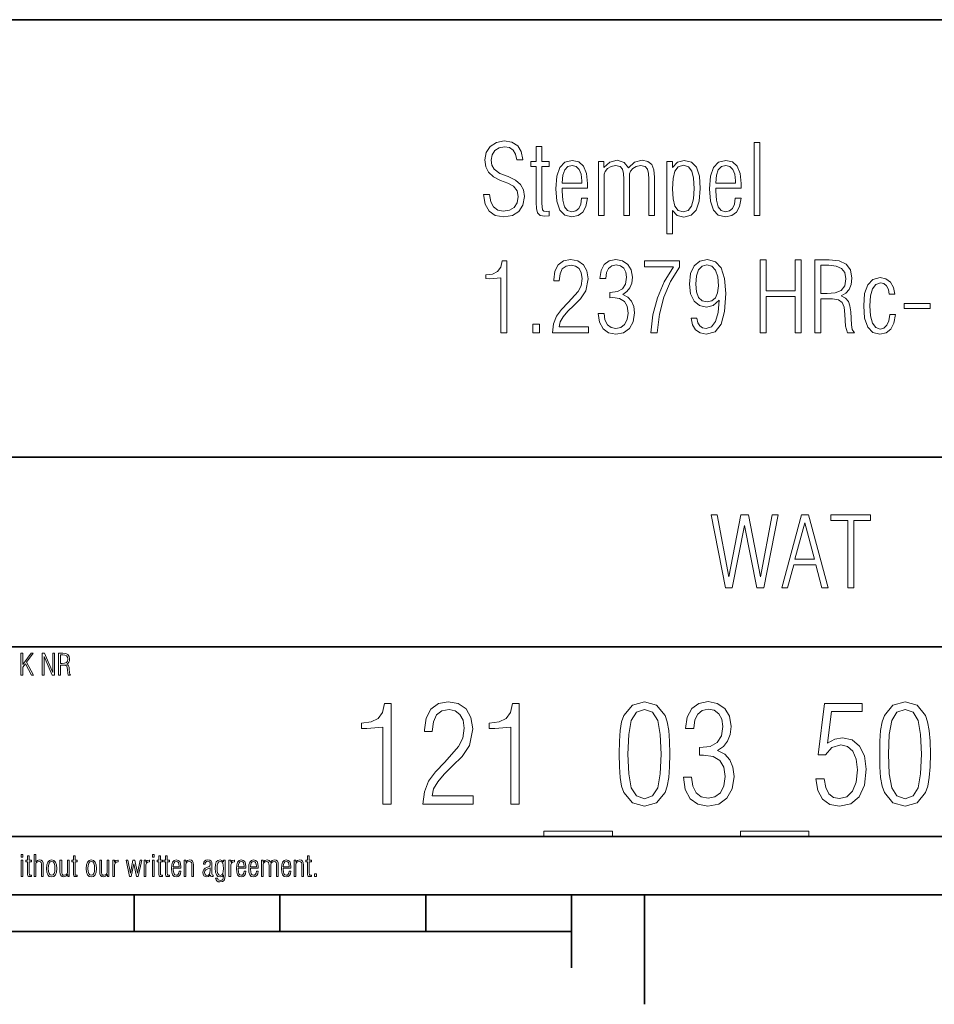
# Model space of a CAD drawing. Extents: x 0 to 420, y 0 to 297.
# Tile 4 of 6: x 272 to 335, y 2 to 70. Entities that reach past the tile are written whole.
import ezdxf

# ---------------------------------------------------------------- set-up
doc = ezdxf.new("R2010")
doc.units = 0

msp = doc.modelspace()

# ---------------------------------------------------------------- linework, layer by layer
at = {"color": 7, "lineweight": 35}
for p, q in [((220, 70), (410, 70)), ((220, 40), (385, 40)), ((220, 27), (385, 27)), ((220, 14), (385, 14)), ((10, 10), (410, 10)), ((220, 10), (410, 10)), ((280, 10), (280, 7.5)), ((290, 10), (290, 7.5)), ((300, 10), (300, 7.5)), ((310, 10), (310, 5)), ((315, 10), (315, 2.5)), ((110, 7.5), (310, 7.5))]:
    msp.add_line(p, q, dxfattribs=at)
at = {"color": 7, "lineweight": 13}
for points in [[(303.956, 58.007), (304.063, 57.342), (304.338, 56.866), (304.768, 56.577), (305.352, 56.477), (305.942, 56.577), (306.385, 56.852), (306.66, 57.289), (306.761, 57.879), (306.694, 58.336), (306.493, 58.705), (306.144, 59), (305.64, 59.248), (305.09, 59.463), (304.701, 59.745), (304.54, 60.027), (304.486, 60.369), (304.553, 60.738), (304.741, 61.034), (305.036, 61.221), (305.405, 61.295), (305.741, 61.235), (305.996, 61.06), (306.164, 60.779), (306.244, 60.389), (306.647, 60.389), (306.647, 60.423), (306.553, 60.953), (306.305, 61.349), (305.902, 61.597), (305.379, 61.685), (304.842, 61.584), (304.426, 61.315), (304.15, 60.906), (304.056, 60.389), (304.117, 59.913), (304.311, 59.537), (304.647, 59.235), (305.13, 58.987), (305.62, 58.792), (306.016, 58.577), (306.258, 58.268), (306.338, 57.879), (306.264, 57.45), (306.063, 57.134), (305.741, 56.94), (305.318, 56.872), (304.936, 56.946), (304.647, 57.161), (304.452, 57.517), (304.379, 58.007)], [(322.526, 56.584), (322.915, 56.584), (322.915, 61.584), (322.526, 61.584)], [(308.466, 56.564), (308.466, 56.866), (308.271, 56.846), (308.097, 56.872), (308.009, 56.966), (307.969, 57.389), (307.969, 59.94), (308.466, 59.94), (308.466, 60.268), (307.969, 60.268), (307.969, 61.309), (307.58, 61.309), (307.58, 60.268), (307.211, 60.268), (307.211, 59.94), (307.58, 59.94), (307.58, 57.47), (307.587, 57.047), (307.66, 56.752), (307.835, 56.584), (308.164, 56.53)], [(311.083, 57.765), (310.687, 57.765), (310.627, 57.356), (310.493, 57.067), (310.285, 56.886), (310.016, 56.832), (309.721, 56.919), (309.513, 57.181), (309.392, 57.624), (309.352, 58.248), (309.352, 58.456), (311.103, 58.456), (311.103, 58.765), (311.03, 59.456), (310.828, 59.953), (310.499, 60.255), (310.05, 60.356), (309.546, 60.235), (309.197, 59.872), (308.989, 59.268), (308.929, 58.416), (308.989, 57.557), (309.191, 56.953), (309.526, 56.597), (310.016, 56.483), (310.446, 56.57), (310.768, 56.805), (310.983, 57.201)], [(311.855, 56.584), (312.244, 56.584), (312.244, 59.403), (312.305, 59.604), (312.472, 59.799), (312.714, 59.94), (313.009, 60), (313.325, 59.933), (313.493, 59.758), (313.56, 59.463), (313.58, 59.067), (313.58, 56.584), (313.969, 56.584), (313.969, 59.423), (314.03, 59.611), (314.197, 59.799), (314.439, 59.94), (314.734, 60), (315.05, 59.933), (315.217, 59.752), (315.285, 59.463), (315.305, 59.067), (315.305, 56.584), (315.694, 56.584), (315.694, 59.195), (315.647, 59.705), (315.499, 60.067), (315.231, 60.289), (314.842, 60.362), (314.325, 60.228), (313.909, 59.839), (313.607, 60.221), (313.117, 60.362), (312.613, 60.235), (312.204, 59.866), (312.204, 60.268), (311.855, 60.268)], [(316.533, 55.309), (316.922, 55.309), (316.922, 56.913), (317.251, 56.584), (317.701, 56.47), (318.197, 56.591), (318.546, 56.953), (318.754, 57.57), (318.828, 58.43), (318.761, 59.282), (318.566, 59.886), (318.224, 60.235), (317.721, 60.356), (317.271, 60.235), (316.922, 59.872), (316.922, 60.268), (316.533, 60.268)], [(321.62, 57.765), (321.224, 57.765), (321.164, 57.356), (321.03, 57.067), (320.821, 56.886), (320.553, 56.832), (320.258, 56.919), (320.05, 57.181), (319.929, 57.624), (319.889, 58.248), (319.889, 58.456), (321.64, 58.456), (321.64, 58.765), (321.566, 59.456), (321.365, 59.953), (321.036, 60.255), (320.587, 60.356), (320.083, 60.235), (319.734, 59.872), (319.526, 59.268), (319.466, 58.416), (319.526, 57.557), (319.728, 56.953), (320.063, 56.597), (320.553, 56.483), (320.983, 56.57), (321.305, 56.805), (321.519, 57.201)], [(309.352, 58.785), (309.352, 58.819), (309.392, 59.336), (309.526, 59.711), (309.741, 59.933), (310.043, 60.013), (310.318, 59.94), (310.519, 59.738), (310.654, 59.403), (310.701, 58.946), (310.694, 58.785)], [(316.922, 58.409), (316.956, 59.114), (317.083, 59.617), (317.311, 59.919), (317.674, 60.02), (318.009, 59.919), (318.238, 59.624), (318.365, 59.128), (318.405, 58.43), (318.358, 57.718), (318.224, 57.221), (317.996, 56.919), (317.66, 56.826), (317.305, 56.919), (317.077, 57.215), (316.956, 57.711)], [(319.889, 58.785), (319.889, 58.819), (319.929, 59.336), (320.063, 59.711), (320.278, 59.933), (320.58, 60.013), (320.855, 59.94), (321.056, 59.738), (321.191, 59.403), (321.238, 58.946), (321.231, 58.785)], [(305.157, 48.537), (305.566, 48.537), (305.566, 53.463), (305.251, 53.463), (305.144, 53.027), (304.929, 52.738), (304.587, 52.564), (304.11, 52.503), (304.11, 52.248), (304.379, 52.242), (305.157, 52.302)], [(308.701, 48.537), (311.15, 48.537), (311.15, 48.946), (309.15, 48.946), (309.217, 49.295), (309.419, 49.638), (309.734, 50.007), (310.15, 50.416), (310.613, 50.866), (310.983, 51.416), (311.137, 52.228), (311.05, 52.785), (310.808, 53.201), (310.426, 53.463), (309.936, 53.557), (309.452, 53.463), (309.09, 53.188), (308.855, 52.752), (308.775, 52.174), (308.775, 52.101), (309.157, 52.101), (309.211, 52.57), (309.365, 52.913), (309.62, 53.114), (309.976, 53.181), (310.278, 53.114), (310.513, 52.933), (310.667, 52.644), (310.721, 52.262), (310.647, 51.765), (310.446, 51.356), (309.775, 50.604), (309.305, 50.121), (308.962, 49.664), (308.768, 49.148)], [(311.828, 49.859), (311.915, 49.255), (312.157, 48.805), (312.533, 48.537), (313.03, 48.443), (313.56, 48.537), (313.962, 48.826), (314.217, 49.289), (314.311, 49.899), (314.258, 50.349), (314.11, 50.711), (313.862, 50.98), (313.506, 51.168), (313.788, 51.356), (313.996, 51.617), (314.123, 51.946), (314.17, 52.342), (314.083, 52.846), (313.855, 53.228), (313.493, 53.477), (313.036, 53.564), (312.587, 53.477), (312.244, 53.221), (312.023, 52.805), (311.942, 52.248), (312.345, 52.248), (312.345, 52.268), (312.392, 52.664), (312.533, 52.953), (312.754, 53.128), (313.05, 53.195), (313.345, 53.134), (313.573, 52.966), (313.714, 52.698), (313.768, 52.342), (313.701, 51.879), (313.493, 51.557), (313.144, 51.369), (312.64, 51.309), (312.613, 51.309), (312.613, 50.94), (312.821, 50.946), (313.291, 50.879), (313.62, 50.685), (313.815, 50.356), (313.882, 49.886), (313.815, 49.436), (313.64, 49.101), (313.372, 48.893), (313.036, 48.826), (312.707, 48.893), (312.452, 49.087), (312.291, 49.416), (312.231, 49.859)], [(315.432, 48.537), (315.862, 48.537), (316.023, 49.805), (316.332, 50.987), (316.788, 52.06), (317.392, 53.027), (317.392, 53.463), (314.996, 53.463), (314.996, 53.06), (316.983, 53.06), (316.358, 52.04), (315.895, 50.94), (315.58, 49.765)], [(320.117, 50.772), (320.05, 49.919), (319.875, 49.309), (319.6, 48.94), (319.231, 48.819), (318.983, 48.866), (318.788, 49.007), (318.654, 49.228), (318.593, 49.537), (318.204, 49.537), (318.285, 49.074), (318.499, 48.732), (318.815, 48.523), (319.231, 48.443), (319.835, 48.611), (320.251, 49.128), (320.493, 50), (320.573, 51.235), (320.493, 52.255), (320.264, 52.98), (319.875, 53.409), (319.311, 53.557), (318.795, 53.443), (318.412, 53.121), (318.164, 52.591), (318.083, 51.879), (318.164, 51.201), (318.405, 50.705), (318.775, 50.396), (319.244, 50.295), (319.707, 50.409)], [(322.936, 48.537), (323.352, 48.537), (323.352, 51.027), (325.332, 51.027), (325.332, 48.537), (325.748, 48.537), (325.748, 53.537), (325.332, 53.537), (325.332, 51.416), (323.352, 51.416), (323.352, 53.537), (322.936, 53.537)], [(326.681, 48.537), (327.097, 48.537), (327.097, 50.866), (327.882, 50.866), (328.311, 50.805), (328.566, 50.617), (328.694, 50.282), (328.748, 49.785), (328.788, 48.98), (328.915, 48.537), (329.399, 48.537), (329.251, 48.772), (329.184, 49.087), (329.144, 49.966), (329.09, 50.376), (328.983, 50.691), (328.781, 50.919), (328.479, 51.067), (328.808, 51.248), (329.043, 51.51), (329.177, 51.852), (329.224, 52.289), (329.123, 52.846), (328.835, 53.235), (328.345, 53.463), (327.654, 53.537), (326.681, 53.537)], [(319.278, 53.195), (319.613, 53.101), (319.868, 52.819), (320.023, 52.369), (320.077, 51.745), (320.016, 51.275), (319.862, 50.933), (319.613, 50.718), (319.298, 50.651), (318.962, 50.725), (318.714, 50.96), (318.56, 51.336), (318.513, 51.872), (318.56, 52.443), (318.714, 52.852), (318.956, 53.107)], [(327.097, 51.235), (327.097, 53.168), (327.64, 53.168), (328.15, 53.114), (328.519, 52.953), (328.734, 52.664), (328.808, 52.242), (328.728, 51.758), (328.486, 51.443), (328.083, 51.282), (327.526, 51.235)], [(332.211, 49.792), (331.815, 49.792), (331.748, 49.356), (331.613, 49.047), (331.412, 48.852), (331.164, 48.792), (330.862, 48.893), (330.64, 49.195), (330.493, 49.691), (330.446, 50.376), (330.493, 51.06), (330.634, 51.557), (330.862, 51.852), (331.177, 51.96), (331.405, 51.906), (331.6, 51.752), (331.728, 51.503), (331.788, 51.174), (332.17, 51.174), (332.077, 51.651), (331.875, 52.013), (331.56, 52.235), (331.164, 52.315), (330.667, 52.188), (330.311, 51.826), (330.097, 51.221), (330.03, 50.376), (330.097, 49.53), (330.311, 48.919), (330.66, 48.557), (331.144, 48.436), (331.566, 48.523), (331.889, 48.779), (332.103, 49.201)], [(332.808, 50.195), (334.593, 50.195), (334.593, 50.55), (332.808, 50.55)], [(307.338, 48.537), (307.801, 48.537), (307.801, 49.128), (307.338, 49.128)], [(319.577, 36.06), (320.55, 31.06), (321.02, 31.06), (321.852, 35.329), (322.698, 31.06), (323.181, 31.06), (324.161, 36.06), (323.752, 36.06), (322.953, 31.805), (322.121, 36.06), (321.611, 36.06), (320.792, 31.805), (319.993, 36.06)], [(324.416, 31.06), (324.805, 31.06), (325.235, 32.631), (326.745, 32.631), (327.168, 31.06), (327.591, 31.06), (326.255, 36.06), (325.765, 36.06)], [(328.933, 31.06), (329.349, 31.06), (329.349, 35.658), (330.49, 35.658), (330.49, 36.06), (327.779, 36.06), (327.779, 35.658), (328.933, 35.658)], [(325.309, 33.013), (325.987, 35.51), (326.658, 33.013)], [(272.244, 25.061), (272.368, 25.061), (272.368, 25.603), (272.548, 25.846), (272.958, 25.061), (273.091, 25.061), (272.626, 25.951), (273.073, 26.561), (272.93, 26.561), (272.368, 25.792), (272.368, 26.561), (272.244, 26.561)], [(273.697, 25.061), (273.822, 25.061), (273.822, 26.344), (274.39, 25.061), (274.543, 25.061), (274.543, 26.561), (274.418, 26.561), (274.424, 25.252), (273.846, 26.561), (273.697, 26.561)], [(274.817, 25.061), (274.942, 25.061), (274.942, 25.76), (275.177, 25.76), (275.306, 25.742), (275.383, 25.685), (275.421, 25.585), (275.437, 25.436), (275.449, 25.194), (275.487, 25.061), (275.632, 25.061), (275.588, 25.132), (275.568, 25.226), (275.556, 25.49), (275.54, 25.613), (275.507, 25.707), (275.447, 25.776), (275.356, 25.82), (275.455, 25.874), (275.526, 25.953), (275.566, 26.056), (275.58, 26.187), (275.55, 26.354), (275.463, 26.47), (275.316, 26.539), (275.109, 26.561), (274.817, 26.561)], [(274.942, 25.87), (274.942, 26.45), (275.105, 26.45), (275.258, 26.434), (275.368, 26.386), (275.433, 26.299), (275.455, 26.172), (275.431, 26.028), (275.358, 25.933), (275.238, 25.885), (275.07, 25.87)], [(297.049, 16.217), (297.622, 16.217), (297.622, 23.114), (297.181, 23.114), (297.03, 22.503), (296.73, 22.099), (296.25, 21.855), (295.583, 21.77), (295.583, 21.413), (295.959, 21.404), (297.049, 21.489)], [(299.811, 16.217), (303.241, 16.217), (303.241, 16.791), (300.441, 16.791), (300.535, 17.279), (300.817, 17.758), (301.258, 18.275), (301.841, 18.848), (302.489, 19.478), (303.006, 20.248), (303.222, 21.385), (303.1, 22.165), (302.762, 22.748), (302.226, 23.114), (301.54, 23.246), (300.864, 23.114), (300.356, 22.729), (300.028, 22.118), (299.915, 21.31), (299.915, 21.207), (300.45, 21.207), (300.526, 21.864), (300.742, 22.344), (301.099, 22.626), (301.597, 22.719), (302.019, 22.626), (302.348, 22.372), (302.564, 21.968), (302.64, 21.432), (302.536, 20.737), (302.254, 20.164), (301.315, 19.111), (300.657, 18.435), (300.178, 17.796), (299.905, 17.072)], [(305.825, 16.217), (306.398, 16.217), (306.398, 23.114), (305.956, 23.114), (305.806, 22.503), (305.505, 22.099), (305.026, 21.855), (304.359, 21.77), (304.359, 21.413), (304.735, 21.404), (305.825, 21.489)], [(313.266, 19.666), (313.276, 18.773), (313.332, 18.04), (313.426, 17.448), (313.586, 17.016), (314.168, 16.311), (315.005, 16.077), (315.832, 16.311), (316.414, 17.016), (316.564, 17.448), (316.668, 18.04), (316.724, 18.773), (316.743, 19.666), (316.724, 20.54), (316.658, 21.282), (316.555, 21.864), (316.414, 22.306), (315.832, 23.001), (315.005, 23.246), (314.168, 23.001), (313.586, 22.306), (313.426, 21.864), (313.332, 21.282), (313.276, 20.54)], [(317.664, 18.068), (317.786, 17.223), (318.124, 16.593), (318.65, 16.217), (319.346, 16.086), (320.088, 16.217), (320.652, 16.621), (321.009, 17.27), (321.14, 18.125), (321.065, 18.754), (320.858, 19.262), (320.511, 19.638), (320.013, 19.901), (320.407, 20.164), (320.699, 20.53), (320.877, 20.991), (320.943, 21.545), (320.821, 22.25), (320.501, 22.785), (319.994, 23.133), (319.355, 23.255), (318.726, 23.133), (318.246, 22.776), (317.936, 22.193), (317.823, 21.413), (318.387, 21.413), (318.387, 21.442), (318.453, 21.996), (318.65, 22.4), (318.96, 22.644), (319.374, 22.738), (319.787, 22.654), (320.107, 22.419), (320.304, 22.043), (320.379, 21.545), (320.285, 20.897), (319.994, 20.446), (319.505, 20.183), (318.801, 20.098), (318.763, 20.098), (318.763, 19.581), (319.054, 19.591), (319.712, 19.497), (320.172, 19.224), (320.445, 18.764), (320.539, 18.106), (320.445, 17.477), (320.201, 17.007), (319.825, 16.715), (319.355, 16.621), (318.895, 16.715), (318.538, 16.988), (318.312, 17.448), (318.228, 18.068)], [(326.75, 17.946), (326.881, 17.148), (327.21, 16.556), (327.708, 16.208), (328.366, 16.077), (329.155, 16.236), (329.728, 16.725), (330.076, 17.514), (330.198, 18.623), (330.076, 19.525), (329.747, 20.201), (329.23, 20.624), (328.582, 20.774), (328.046, 20.681), (327.548, 20.408), (327.821, 22.569), (329.935, 22.569), (329.935, 23.114), (327.342, 23.114), (326.919, 19.6), (327.407, 19.6), (327.84, 20.107), (328.46, 20.286), (328.93, 20.173), (329.287, 19.844), (329.521, 19.309), (329.606, 18.585), (329.512, 17.73), (329.268, 17.11), (328.883, 16.725), (328.366, 16.603), (327.952, 16.678), (327.642, 16.932), (327.426, 17.354), (327.313, 17.946)], [(331.128, 19.666), (331.138, 18.773), (331.194, 18.04), (331.288, 17.448), (331.448, 17.016), (332.03, 16.311), (332.866, 16.077), (333.693, 16.311), (334.276, 17.016), (334.426, 17.448), (334.53, 18.04), (334.586, 18.773), (334.605, 19.666), (334.586, 20.54), (334.52, 21.282), (334.417, 21.864), (334.276, 22.306), (333.693, 23.001), (332.866, 23.246), (332.03, 23.001), (331.448, 22.306), (331.288, 21.864), (331.194, 21.282), (331.138, 20.54)], [(313.868, 19.656), (313.915, 21), (314.093, 21.958), (314.441, 22.522), (315.005, 22.719), (315.559, 22.522), (315.907, 21.958), (316.076, 21), (316.132, 19.656), (316.076, 18.303), (315.907, 17.345), (315.559, 16.781), (315.005, 16.593), (314.441, 16.781), (314.093, 17.345), (313.915, 18.303)], [(331.73, 19.656), (331.777, 21), (331.955, 21.958), (332.303, 22.522), (332.866, 22.719), (333.421, 22.522), (333.768, 21.958), (333.938, 21), (333.994, 19.656), (333.938, 18.303), (333.768, 17.345), (333.421, 16.781), (332.866, 16.593), (332.303, 16.781), (331.955, 17.345), (331.777, 18.303)], [(312.806, 14.366), (308.108, 14.366), (308.108, 14), (312.806, 14)], [(326.28, 14.366), (321.582, 14.366), (321.582, 14), (326.28, 14)], [(272.264, 12.577), (272.381, 12.577), (272.381, 12.768), (272.264, 12.768)], [(272.264, 11.268), (272.381, 11.268), (272.381, 12.373), (272.264, 12.373)], [(272.962, 11.262), (272.962, 11.353), (272.904, 11.347), (272.852, 11.355), (272.826, 11.383), (272.813, 11.51), (272.813, 12.275), (272.962, 12.275), (272.962, 12.373), (272.813, 12.373), (272.813, 12.686), (272.697, 12.686), (272.697, 12.373), (272.586, 12.373), (272.586, 12.275), (272.697, 12.275), (272.697, 11.534), (272.699, 11.407), (272.721, 11.318), (272.773, 11.268), (272.872, 11.252)], [(273.138, 11.268), (273.254, 11.268), (273.254, 12.112), (273.272, 12.174), (273.321, 12.235), (273.393, 12.277), (273.482, 12.295), (273.57, 12.277), (273.623, 12.224), (273.647, 12.136), (273.655, 12.013), (273.655, 11.268), (273.772, 11.268), (273.772, 12.051), (273.758, 12.204), (273.713, 12.313), (273.633, 12.38), (273.516, 12.402), (273.367, 12.365), (273.254, 12.263), (273.254, 12.768), (273.138, 12.768)], [(273.989, 11.818), (274.009, 11.562), (274.076, 11.381), (274.187, 11.272), (274.344, 11.238), (274.499, 11.272), (274.609, 11.381), (274.676, 11.562), (274.698, 11.818), (274.674, 12.071), (274.607, 12.253), (274.497, 12.361), (274.344, 12.4), (274.189, 12.361), (274.078, 12.253), (274.011, 12.071)], [(274.116, 11.818), (274.13, 12.023), (274.172, 12.172), (274.245, 12.261), (274.344, 12.291), (274.442, 12.261), (274.513, 12.172), (274.557, 12.023), (274.573, 11.818), (274.557, 11.61), (274.513, 11.463), (274.44, 11.373), (274.344, 11.345), (274.245, 11.373), (274.172, 11.463), (274.13, 11.61)], [(275.034, 12.373), (274.917, 12.373), (274.917, 11.588), (274.93, 11.435), (274.976, 11.327), (275.056, 11.262), (275.177, 11.24), (275.324, 11.274), (275.447, 11.389), (275.447, 11.268), (275.556, 11.268), (275.556, 12.373), (275.439, 12.373), (275.439, 11.53), (275.417, 11.465), (275.366, 11.405), (275.205, 11.347), (275.113, 11.363), (275.062, 11.417), (275.038, 11.504), (275.034, 11.627)], [(276.101, 11.262), (276.101, 11.353), (276.043, 11.347), (275.991, 11.355), (275.964, 11.383), (275.952, 11.51), (275.952, 12.275), (276.101, 12.275), (276.101, 12.373), (275.952, 12.373), (275.952, 12.686), (275.836, 12.686), (275.836, 12.373), (275.725, 12.373), (275.725, 12.275), (275.836, 12.275), (275.836, 11.534), (275.838, 11.407), (275.86, 11.318), (275.912, 11.268), (276.011, 11.252)], [(276.711, 11.818), (276.732, 11.562), (276.798, 11.381), (276.909, 11.272), (277.066, 11.238), (277.221, 11.272), (277.332, 11.381), (277.398, 11.562), (277.42, 11.818), (277.396, 12.071), (277.33, 12.253), (277.219, 12.361), (277.066, 12.4), (276.911, 12.361), (276.8, 12.253), (276.734, 12.071)], [(276.838, 11.818), (276.852, 12.023), (276.895, 12.172), (276.967, 12.261), (277.066, 12.291), (277.164, 12.261), (277.235, 12.172), (277.279, 12.023), (277.295, 11.818), (277.279, 11.61), (277.235, 11.463), (277.162, 11.373), (277.066, 11.345), (276.967, 11.373), (276.895, 11.463), (276.852, 11.61)], [(277.756, 12.373), (277.64, 12.373), (277.64, 11.588), (277.652, 11.435), (277.698, 11.327), (277.779, 11.262), (277.899, 11.24), (278.046, 11.274), (278.169, 11.389), (278.169, 11.268), (278.278, 11.268), (278.278, 12.373), (278.161, 12.373), (278.161, 11.53), (278.139, 11.465), (278.089, 11.405), (277.928, 11.347), (277.835, 11.363), (277.785, 11.417), (277.76, 11.504), (277.756, 11.627)], [(278.532, 11.268), (278.648, 11.268), (278.648, 11.908), (278.656, 12.069), (278.695, 12.18), (278.775, 12.245), (278.912, 12.271), (278.912, 12.39), (278.89, 12.39), (278.745, 12.355), (278.648, 12.253), (278.648, 12.373), (278.532, 12.373)], [(279.45, 12.373), (279.683, 11.268), (279.808, 11.268), (279.983, 12.132), (280.16, 11.268), (280.281, 11.268), (280.519, 12.373), (280.408, 12.373), (280.225, 11.494), (280.046, 12.373), (279.921, 12.373), (279.748, 11.494), (279.562, 12.373)], [(280.68, 11.268), (280.797, 11.268), (280.797, 11.908), (280.805, 12.069), (280.843, 12.18), (280.923, 12.245), (281.06, 12.271), (281.06, 12.39), (281.038, 12.39), (280.893, 12.355), (280.797, 12.253), (280.797, 12.373), (280.68, 12.373)], [(281.26, 12.577), (281.377, 12.577), (281.377, 12.768), (281.26, 12.768)], [(281.26, 11.268), (281.377, 11.268), (281.377, 12.373), (281.26, 12.373)], [(281.958, 11.262), (281.958, 11.353), (281.9, 11.347), (281.848, 11.355), (281.821, 11.383), (281.809, 11.51), (281.809, 12.275), (281.958, 12.275), (281.958, 12.373), (281.809, 12.373), (281.809, 12.686), (281.693, 12.686), (281.693, 12.373), (281.582, 12.373), (281.582, 12.275), (281.693, 12.275), (281.693, 11.534), (281.695, 11.407), (281.717, 11.318), (281.769, 11.268), (281.868, 11.252)], [(282.421, 11.262), (282.421, 11.353), (282.363, 11.347), (282.311, 11.355), (282.285, 11.383), (282.272, 11.51), (282.272, 12.275), (282.421, 12.275), (282.421, 12.373), (282.272, 12.373), (282.272, 12.686), (282.156, 12.686), (282.156, 12.373), (282.045, 12.373), (282.045, 12.275), (282.156, 12.275), (282.156, 11.534), (282.158, 11.407), (282.18, 11.318), (282.232, 11.268), (282.331, 11.252)], [(283.207, 11.622), (283.088, 11.622), (283.07, 11.5), (283.03, 11.413), (282.967, 11.359), (282.887, 11.343), (282.798, 11.369), (282.736, 11.447), (282.699, 11.58), (282.687, 11.767), (282.687, 11.83), (283.213, 11.83), (283.213, 11.922), (283.191, 12.13), (283.13, 12.279), (283.032, 12.369), (282.897, 12.4), (282.746, 12.363), (282.641, 12.255), (282.579, 12.073), (282.56, 11.818), (282.579, 11.56), (282.639, 11.379), (282.74, 11.272), (282.887, 11.238), (283.015, 11.264), (283.112, 11.335), (283.177, 11.453)], [(282.687, 11.929), (282.687, 11.939), (282.699, 12.094), (282.74, 12.206), (282.804, 12.273), (282.895, 12.297), (282.977, 12.275), (283.038, 12.214), (283.078, 12.114), (283.092, 11.977), (283.09, 11.929)], [(283.956, 11.268), (284.073, 11.268), (284.073, 12.051), (284.058, 12.204), (284.012, 12.313), (283.932, 12.38), (283.813, 12.402), (283.664, 12.365), (283.543, 12.253), (283.543, 12.373), (283.434, 12.373), (283.434, 11.268), (283.551, 11.268), (283.551, 12.112), (283.571, 12.174), (283.621, 12.235), (283.785, 12.295), (283.875, 12.277), (283.928, 12.222), (283.95, 12.134), (283.956, 12.013)], [(285.419, 11.264), (285.419, 11.351), (285.407, 11.351), (285.343, 11.379), (285.335, 11.473), (285.335, 12.13), (285.327, 12.231), (285.291, 12.315), (285.198, 12.378), (285.059, 12.4), (284.93, 12.38), (284.834, 12.323), (284.771, 12.237), (284.751, 12.124), (284.751, 12.1), (284.866, 12.1), (284.878, 12.188), (284.914, 12.255), (284.973, 12.293), (285.055, 12.307), (285.128, 12.297), (285.178, 12.267), (285.208, 12.214), (285.218, 12.138), (285.218, 12.045), (285.202, 11.983), (285.158, 11.945), (284.987, 11.882), (284.864, 11.824), (284.779, 11.751), (284.729, 11.661), (284.713, 11.542), (284.729, 11.413), (284.781, 11.316), (284.862, 11.258), (284.973, 11.236), (285.107, 11.266), (285.214, 11.349), (285.262, 11.276), (285.337, 11.254)], [(286.13, 11.367), (286.13, 11.28), (286.114, 11.155), (286.074, 11.067), (286.005, 11.012), (285.915, 10.992), (285.772, 11.033), (285.709, 11.143), (285.591, 11.143), (285.619, 11.039), (285.681, 10.958), (285.774, 10.906), (285.889, 10.886), (286.062, 10.914), (286.172, 10.996), (286.229, 11.139), (286.247, 11.343), (286.247, 12.371), (286.13, 12.371), (286.13, 12.257), (286.023, 12.365), (285.891, 12.402), (285.738, 12.365), (285.635, 12.259), (285.577, 12.078), (285.558, 11.822), (285.579, 11.564), (285.641, 11.379), (285.746, 11.27), (285.897, 11.234), (286.032, 11.268)], [(286.13, 11.818), (286.118, 11.606), (286.082, 11.457), (286.013, 11.369), (285.909, 11.341), (285.806, 11.369), (285.738, 11.459), (285.697, 11.608), (285.685, 11.822), (285.695, 12.033), (285.734, 12.182), (285.802, 12.271), (285.905, 12.301), (286.011, 12.271), (286.08, 12.18), (286.118, 12.029)], [(286.507, 11.268), (286.624, 11.268), (286.624, 11.908), (286.632, 12.069), (286.67, 12.18), (286.75, 12.245), (286.887, 12.271), (286.887, 12.39), (286.865, 12.39), (286.72, 12.355), (286.624, 12.253), (286.624, 12.373), (286.507, 12.373)], [(287.662, 11.622), (287.544, 11.622), (287.526, 11.5), (287.485, 11.413), (287.423, 11.359), (287.342, 11.343), (287.254, 11.369), (287.191, 11.447), (287.155, 11.58), (287.143, 11.767), (287.143, 11.83), (287.668, 11.83), (287.668, 11.922), (287.646, 12.13), (287.586, 12.279), (287.487, 12.369), (287.352, 12.4), (287.201, 12.363), (287.097, 12.255), (287.034, 12.073), (287.016, 11.818), (287.034, 11.56), (287.095, 11.379), (287.195, 11.272), (287.342, 11.238), (287.471, 11.264), (287.568, 11.335), (287.632, 11.453)], [(287.143, 11.929), (287.143, 11.939), (287.155, 12.094), (287.195, 12.206), (287.26, 12.273), (287.35, 12.297), (287.433, 12.275), (287.493, 12.214), (287.534, 12.114), (287.548, 11.977), (287.546, 11.929)], [(288.504, 11.622), (288.385, 11.622), (288.367, 11.5), (288.327, 11.413), (288.264, 11.359), (288.184, 11.343), (288.095, 11.369), (288.033, 11.447), (287.997, 11.58), (287.985, 11.767), (287.985, 11.83), (288.51, 11.83), (288.51, 11.922), (288.488, 12.13), (288.428, 12.279), (288.329, 12.369), (288.194, 12.4), (288.043, 12.363), (287.938, 12.255), (287.876, 12.073), (287.858, 11.818), (287.876, 11.56), (287.936, 11.379), (288.037, 11.272), (288.184, 11.238), (288.313, 11.264), (288.409, 11.335), (288.474, 11.453)], [(287.985, 11.929), (287.985, 11.939), (287.997, 12.094), (288.037, 12.206), (288.101, 12.273), (288.192, 12.297), (288.275, 12.275), (288.335, 12.214), (288.375, 12.114), (288.389, 11.977), (288.387, 11.929)], [(288.736, 11.268), (288.852, 11.268), (288.852, 12.114), (288.87, 12.174), (288.921, 12.233), (288.993, 12.275), (289.082, 12.293), (289.177, 12.273), (289.227, 12.22), (289.247, 12.132), (289.253, 12.013), (289.253, 11.268), (289.37, 11.268), (289.37, 12.12), (289.388, 12.176), (289.438, 12.233), (289.511, 12.275), (289.599, 12.293), (289.694, 12.273), (289.744, 12.218), (289.764, 12.132), (289.771, 12.013), (289.771, 11.268), (289.887, 11.268), (289.887, 12.051), (289.873, 12.204), (289.829, 12.313), (289.748, 12.38), (289.632, 12.402), (289.477, 12.361), (289.352, 12.245), (289.261, 12.359), (289.114, 12.402), (288.963, 12.363), (288.84, 12.253), (288.84, 12.373), (288.736, 12.373)], [(290.749, 11.622), (290.63, 11.622), (290.612, 11.5), (290.572, 11.413), (290.509, 11.359), (290.429, 11.343), (290.34, 11.369), (290.278, 11.447), (290.242, 11.58), (290.23, 11.767), (290.23, 11.83), (290.755, 11.83), (290.755, 11.922), (290.733, 12.13), (290.673, 12.279), (290.574, 12.369), (290.439, 12.4), (290.288, 12.363), (290.183, 12.255), (290.121, 12.073), (290.103, 11.818), (290.121, 11.56), (290.181, 11.379), (290.282, 11.272), (290.429, 11.238), (290.558, 11.264), (290.654, 11.335), (290.719, 11.453)], [(290.23, 11.929), (290.23, 11.939), (290.242, 12.094), (290.282, 12.206), (290.346, 12.273), (290.437, 12.297), (290.519, 12.275), (290.58, 12.214), (290.62, 12.114), (290.634, 11.977), (290.632, 11.929)], [(291.498, 11.268), (291.615, 11.268), (291.615, 12.051), (291.601, 12.204), (291.554, 12.313), (291.474, 12.38), (291.355, 12.402), (291.206, 12.365), (291.085, 12.253), (291.085, 12.373), (290.977, 12.373), (290.977, 11.268), (291.093, 11.268), (291.093, 12.112), (291.113, 12.174), (291.164, 12.235), (291.327, 12.295), (291.417, 12.277), (291.47, 12.222), (291.492, 12.134), (291.498, 12.013)], [(292.156, 11.262), (292.156, 11.353), (292.098, 11.347), (292.046, 11.355), (292.019, 11.383), (292.007, 11.51), (292.007, 12.275), (292.156, 12.275), (292.156, 12.373), (292.007, 12.373), (292.007, 12.686), (291.891, 12.686), (291.891, 12.373), (291.78, 12.373), (291.78, 12.275), (291.891, 12.275), (291.891, 11.534), (291.893, 11.407), (291.915, 11.318), (291.967, 11.268), (292.066, 11.252)], [(285.218, 11.86), (285.218, 11.677), (285.202, 11.528), (285.162, 11.423), (285.093, 11.361), (284.997, 11.341), (284.928, 11.353), (284.878, 11.393), (284.836, 11.542), (284.858, 11.649), (284.93, 11.727), (285.049, 11.792)], [(292.366, 11.268), (292.505, 11.268), (292.505, 11.445), (292.366, 11.445)]]:
    msp.add_lwpolyline(points, close=True, dxfattribs=at)

doc.saveas('drawing.dxf')
